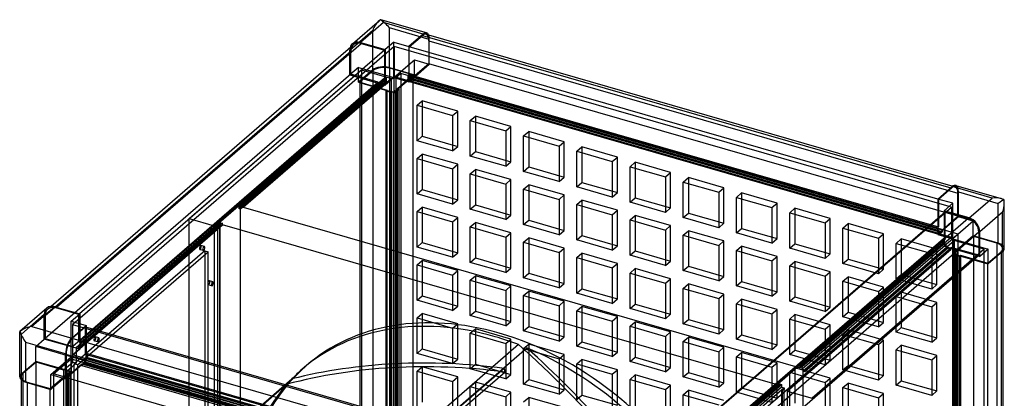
# Model space of a CAD drawing. Header units: millimetres. Extents: x -481 to 481, y -545 to 545.
# Tile 4 of 4: x -481 to 481, y 175 to 545. Entities that reach past the tile are written whole.
import ezdxf

# ---------------------------------------------------------------- set-up
doc = ezdxf.new("R2010")
doc.units = ezdxf.units.MM
doc.layers.add('HIDDEN', color=7, linetype='Continuous')
doc.layers.add('THICK', color=7, linetype='Continuous')

msp = doc.modelspace()

# ---------------------------------------------------------------- linework, layer by layer
at = {"layer": 'HIDDEN'}
for p, q in [((-158.34, 514.92), (-135.94, 534.32)), ((-135.94, 495.52), (-135.94, 534.32)), ((-119.55, 497.72), (-119.55, 536.52)), ((-80.75, 525.32), (-119.55, 536.52)), ((-81.25, 524.02), (435.25, 374.92)), ((-81.25, 524.02), (-81.25, 501.5)), ((-80.75, 501.07), (-80.75, 525.32)), ((-455.67, 255.56), (-157.47, 513.81)), ((-158.34, 490.67), (-158.34, 514.92)), ((-157.47, 491.29), (-157.47, 513.81)), ((-124.56, 510.1), (-124.56, 487.85)), ((-123.7, 510.85), (-123.7, 487.6)), ((-115.3, 487.95), (-115.3, 518.12)), ((-114.93, 518.44), (-114.93, 489)), ((-100.75, 514.35), (-100.75, 490.68)), ((-100.25, 491.11), (-100.25, 514.2)), ((-115.3, 487.95), (-95.3, 505.27)), ((-81.25, 501.5), (-96.75, 488.08)), ((-96.75, 487.21), (-80.75, 501.07)), ((-95.3, 505.27), (-80.75, 501.07)), ((-95.3, 490.72), (-95.3, 505.27)), ((435.25, 352.4), (-81.25, 501.5)), ((-157.47, 491.29), (-455.67, 233.04)), ((-314.97, 350.16), (-146.97, 495.65)), ((-149.94, 497.95), (-158.34, 490.67)), ((-158.34, 490.67), (-130.63, 482.67)), ((-130.63, 483.54), (-157.47, 491.29)), ((-149.94, 497.95), (-115.3, 487.95)), ((-149.94, 483.4), (-149.94, 497.95)), ((-135.94, 495.52), (-149.94, 483.4)), ((-135.57, 494.84), (-148.57, 483.58)), ((-146.97, 495.65), (-146.97, -48.22)), ((-146.97, 495.65), (-117.53, 487.15)), ((-135.57, -21.66), (-135.57, 494.84)), ((-119.55, 497.72), (-95.3, 490.72)), ((-119.18, -19.46), (-119.18, 497.04)), ((-96.66, 490.54), (-119.18, 497.04)), ((-108.43, 492.03), (-113.43, 487.7)), ((-112.16, 477.11), (-96.66, 490.54)), ((-111.3, 476.86), (-95.3, 490.72)), ((435.43, 335.03), (-108.43, 492.03)), ((-108.43, 492.03), (-108.43, -51.84)), ((-100.75, 490.68), (-101.25, 490.24)), ((-101.25, 490.24), (415.25, 341.14)), ((-101.25, 486.78), (-101.25, 490.24)), ((-100.75, 490.68), (-100.25, 491.11)), ((-100.75, 490.68), (-100.75, 487.21)), ((-100.25, 491.11), (416.25, 342.01)), ((-96.66, 490.54), (-96.66, -25.96)), ((-130.63, 483.54), (-428.83, 225.29)), ((-422.76, 229.6), (-124.56, 487.85)), ((-421.03, 229.1), (-122.83, 487.35)), ((-130.63, 481.81), (-290.73, 343.16)), ((-266.76, 361.64), (-127.16, 482.54)), ((-266.76, 359.91), (-127.16, 480.81)), ((-117.53, 487.15), (-265.03, 359.41)), ((-124.56, 484.39), (-264.16, 363.49)), ((-264.16, 360.89), (-124.56, 481.79)), ((-262.43, 361.26), (-114.93, 489)), ((-122.83, 483.89), (-262.43, 362.99)), ((-149.94, 483.4), (-122.23, 475.4)), ((-148.57, 483.58), (-148.57, -32.92)), ((-148.57, 483.58), (-121.73, 475.83)), ((-130.63, 482.67), (-130.63, 483.54)), ((-130.63, 482.67), (-130.63, 481.81)), ((-130.63, 482.67), (-127.16, 481.67)), ((-127.16, 480.81), (-130.63, 481.81)), ((-127.16, 482.54), (-127.16, 481.67)), ((-124.56, 481.79), (-127.16, 482.54)), ((-127.16, 480.81), (-127.16, 481.67)), ((-127.16, 481.67), (-123.7, 480.67)), ((-124.56, 487.85), (-123.7, 487.6)), ((-123.7, 484.14), (-124.56, 484.39)), ((-124.56, 484.39), (-124.56, 481.79)), ((-123.7, 480.67), (-115.3, 487.95)), ((-123.7, 487.6), (-122.83, 487.35)), ((-123.7, 487.6), (-123.7, 484.14)), ((-123.7, 484.14), (-122.83, 483.89)), ((-123.7, 484.14), (-123.7, 480.67)), ((-122.83, 487.35), (-122.83, 483.89)), ((-117.53, -56.72), (-117.53, 487.15)), ((-115.3, 487.95), (-115.3, 473.4)), ((-115.3, 487.95), (-100.75, 483.75)), ((-114.93, 489), (428.93, 332)), ((430.43, 330.7), (-113.43, 487.7)), ((-113.43, 487.7), (-113.43, -56.17)), ((-100.75, 487.21), (-101.25, 486.78)), ((415.25, 337.68), (-101.25, 486.78)), ((-100.25, 487.64), (-100.75, 487.21)), ((-100.75, 487.21), (-100.75, 483.75)), ((-100.75, 483.75), (-98.75, 485.48)), ((416.25, 338.54), (-100.25, 487.64)), ((-100.25, 485.05), (-100.25, 487.64)), ((-98.75, 486.35), (-100.25, 485.05)), ((-100.25, 485.05), (416.25, 335.95)), ((-98.75, 485.48), (-96.75, 487.21)), ((-96.75, 486.35), (-98.75, 484.61)), ((-98.75, 486.35), (417.75, 337.25)), ((-98.75, 485.48), (-98.75, 486.35)), ((-98.75, 485.48), (-98.75, 484.61)), ((-96.75, 488.08), (-96.75, 487.21)), ((419.75, 338.98), (-96.75, 488.08)), ((-96.75, 486.35), (-96.75, 487.21)), ((419.75, 337.25), (-96.75, 486.35)), ((-122.23, 475.4), (-122.73, 474.96)), ((-122.73, -41.53), (-122.73, 474.96)), ((-122.73, 474.96), (-119.26, 473.96)), ((-121.73, 475.83), (-122.23, 475.4)), ((-122.23, 475.4), (-118.76, 474.4)), ((-121.73, -40.67), (-121.73, 475.83)), ((-118.76, 474.4), (-119.26, 473.96)), ((-119.26, 473.96), (-119.26, -42.53)), ((-118.76, 474.4), (-118.26, 474.83)), ((-118.76, 474.4), (-115.3, 473.4)), ((-118.26, 474.83), (-118.26, -41.67)), ((-118.26, 474.83), (-115.66, 474.08)), ((-115.66, 474.08), (-114.16, 475.38)), ((-115.66, -42.42), (-115.66, 474.08)), ((-115.3, 473.4), (-113.3, 475.13)), ((-114.16, 475.38), (-113.3, 475.13)), ((-114.16, -41.12), (-114.16, 475.38)), ((-113.3, 475.13), (-111.3, 476.86)), ((-112.43, 474.88), (-113.3, 475.13)), ((-112.43, 474.88), (-110.43, 476.61)), ((-112.43, -41.62), (-112.43, 474.88)), ((-112.16, 477.11), (-112.16, -39.39)), ((-111.3, 476.86), (-112.16, 477.11)), ((-111.3, 476.86), (-110.43, 476.61)), ((-110.43, 476.61), (-110.43, -39.89)), ((-92.65, 460.91), (-87.65, 465.24)), ((-87.65, 465.24), (-87.65, 430.6)), ((-53.01, 455.24), (-87.65, 465.24)), ((-92.65, 426.27), (-92.65, 460.91)), ((-92.65, 460.91), (-58.01, 450.91)), ((-58.01, 450.91), (-53.01, 455.24)), ((-53.01, 420.6), (-53.01, 455.24)), ((-58.01, 450.91), (-58.01, 416.27)), ((-40.69, 445.91), (-35.69, 450.24)), ((-40.69, 411.27), (-40.69, 445.91)), ((-40.69, 445.91), (-6.04, 435.91)), ((-35.69, 450.24), (-35.69, 415.6)), ((-1.04, 440.24), (-35.69, 450.24)), ((-6.04, 435.91), (-1.04, 440.24)), ((-6.04, 435.91), (-6.04, 401.27)), ((-1.04, 405.6), (-1.04, 440.24)), ((11.28, 430.91), (16.28, 435.24)), ((16.28, 435.24), (16.28, 400.6)), ((50.92, 425.24), (16.28, 435.24)), ((-92.65, 426.27), (-87.65, 430.6)), ((-58.01, 416.27), (-92.65, 426.27)), ((-87.65, 430.6), (-53.01, 420.6)), ((11.28, 396.27), (11.28, 430.91)), ((11.28, 430.91), (45.92, 420.91)), ((45.92, 420.91), (50.92, 425.24)), ((50.92, 390.6), (50.92, 425.24)), ((-92.65, 408.95), (-87.65, 413.28)), ((-87.65, 413.28), (-87.65, 378.64)), ((-53.01, 403.28), (-87.65, 413.28)), ((-58.01, 416.27), (-53.01, 420.6)), ((-40.69, 411.27), (-35.69, 415.6)), ((-35.69, 415.6), (-1.04, 405.6)), ((45.92, 420.91), (45.92, 386.27)), ((63.24, 415.91), (68.24, 420.24)), ((63.24, 381.27), (63.24, 415.91)), ((63.24, 415.91), (97.88, 405.91)), ((68.24, 420.24), (68.24, 385.6)), ((102.88, 410.24), (68.24, 420.24)), ((-92.65, 374.31), (-92.65, 408.95)), ((-92.65, 408.95), (-58.01, 398.95)), ((-6.04, 401.27), (-40.69, 411.27)), ((-6.04, 401.27), (-1.04, 405.6)), ((97.88, 405.91), (102.88, 410.24)), ((97.88, 405.91), (97.88, 371.27)), ((102.88, 375.6), (102.88, 410.24)), ((115.2, 400.91), (120.2, 405.24)), ((120.2, 405.24), (120.2, 370.6)), ((154.84, 395.24), (120.2, 405.24)), ((-58.01, 398.95), (-53.01, 403.28)), ((-58.01, 398.95), (-58.01, 364.31)), ((-53.01, 368.64), (-53.01, 403.28)), ((-40.69, 393.95), (-35.69, 398.28)), ((-35.69, 398.28), (-35.69, 363.64)), ((-1.04, 388.28), (-35.69, 398.28)), ((11.28, 396.27), (16.28, 400.6)), ((45.92, 386.27), (11.28, 396.27)), ((16.28, 400.6), (50.92, 390.6)), ((115.2, 366.27), (115.2, 400.91)), ((115.2, 400.91), (149.84, 390.91)), ((149.84, 390.91), (154.84, 395.24)), ((154.84, 360.6), (154.84, 395.24)), ((-40.69, 359.31), (-40.69, 393.95)), ((-40.69, 393.95), (-6.04, 383.95)), ((-6.04, 383.95), (-1.04, 388.28)), ((-1.04, 353.64), (-1.04, 388.28)), ((45.92, 386.27), (50.92, 390.6)), ((63.24, 381.27), (68.24, 385.6)), ((68.24, 385.6), (102.88, 375.6)), ((149.84, 390.91), (149.84, 356.27)), ((167.16, 385.91), (172.16, 390.24)), ((167.16, 351.27), (167.16, 385.91)), ((167.16, 385.91), (201.8, 375.91)), ((172.16, 390.24), (172.16, 355.6)), ((206.8, 380.24), (172.16, 390.24)), ((-92.65, 374.31), (-87.65, 378.64)), ((-87.65, 378.64), (-53.01, 368.64)), ((-6.04, 383.95), (-6.04, 349.31)), ((11.28, 378.95), (16.28, 383.28)), ((11.28, 344.31), (11.28, 378.95)), ((11.28, 378.95), (45.92, 368.95)), ((16.28, 383.28), (16.28, 348.64)), ((50.92, 373.28), (16.28, 383.28)), ((97.88, 371.27), (63.24, 381.27)), ((97.88, 371.27), (102.88, 375.6)), ((201.8, 375.91), (206.8, 380.24)), ((201.8, 375.91), (201.8, 341.27)), ((206.8, 345.6), (206.8, 380.24)), ((219.12, 370.91), (224.12, 375.24)), ((224.12, 375.24), (224.12, 340.6)), ((258.76, 365.24), (224.12, 375.24)), ((429.25, 380.11), (416.25, 368.86)), ((428.5, 380.33), (429.25, 380.11)), ((430.36, 381.89), (432.58, 381.25)), ((435.25, 352.4), (435.25, 374.92)), ((435.75, 351.97), (435.75, 376.22)), ((435.75, 376.22), (474.55, 365.02)), ((-58.01, 364.31), (-92.65, 374.31)), ((-58.01, 364.31), (-53.01, 368.64)), ((45.92, 368.95), (50.92, 373.28)), ((45.92, 368.95), (45.92, 334.31)), ((50.92, 338.64), (50.92, 373.28)), ((63.24, 363.95), (68.24, 368.28)), ((68.24, 368.28), (68.24, 333.64)), ((102.88, 358.28), (68.24, 368.28)), ((115.2, 366.27), (120.2, 370.6)), ((149.84, 356.27), (115.2, 366.27)), ((120.2, 370.6), (154.84, 360.6)), ((219.12, 336.27), (219.12, 370.91)), ((219.12, 370.91), (253.76, 360.91)), ((253.76, 360.91), (258.76, 365.24)), ((258.76, 330.6), (258.76, 365.24)), ((416.25, 368.86), (415.75, 369)), ((415.75, 365.25), (415.75, 341.58)), ((416.25, 368.86), (416.25, 342.01)), ((-266.76, 361.64), (-266.76, 359.91)), ((-264.16, 360.89), (-266.76, 361.64)), ((-265.03, 359.41), (-266.76, 359.91)), ((-265.03, -184.45), (-265.03, 359.41)), ((-262.43, 362.99), (-264.16, 363.49)), ((-264.16, 363.49), (-264.16, 360.89)), ((-262.43, 362.99), (-262.43, 361.26)), ((-262.43, 361.26), (281.43, 204.26)), ((-92.65, 356.99), (-87.65, 361.32)), ((-92.65, 322.35), (-92.65, 356.99)), ((-92.65, 356.99), (-58.01, 346.99)), ((-87.65, 361.32), (-87.65, 326.68)), ((-53.01, 351.32), (-87.65, 361.32)), ((-40.69, 359.31), (-35.69, 363.64)), ((-6.04, 349.31), (-40.69, 359.31)), ((-35.69, 363.64), (-1.04, 353.64)), ((63.24, 329.31), (63.24, 363.95)), ((63.24, 363.95), (97.88, 353.95)), ((97.88, 353.95), (102.88, 358.28)), ((102.88, 323.64), (102.88, 358.28)), ((114.93, 89.51), (428.93, 361.44)), ((149.84, 356.27), (154.84, 360.6)), ((253.76, 360.91), (253.76, 326.27)), ((271.08, 355.91), (276.08, 360.24)), ((271.08, 321.27), (271.08, 355.91)), ((271.08, 355.91), (305.72, 345.91)), ((276.08, 360.24), (276.08, 325.6)), ((310.72, 350.24), (276.08, 360.24)), ((421.9, 355.95), (421.9, 330.1)), ((422.76, 329.85), (422.76, 356.7)), ((428.93, 361.44), (426.8, 362.06)), ((428.93, 361.44), (428.93, 332)), ((430.3, 330.45), (430.3, 365.09)), ((474.55, 326.22), (474.55, 365.02)), ((-284.16, 346.17), (-422.76, 226.14)), ((-314.97, 350.16), (-290.73, 343.16)), ((-314.97, -193.71), (-314.97, 350.16)), ((-284.16, 346.17), (-282.43, 345.67)), ((-284.16, 343.57), (-284.16, 346.17)), ((-58.01, 346.99), (-53.01, 351.32)), ((-58.01, 346.99), (-58.01, 312.35)), ((-53.01, 316.68), (-53.01, 351.32)), ((-40.69, 341.99), (-35.69, 346.32)), ((-35.69, 346.32), (-35.69, 311.68)), ((-1.04, 336.32), (-35.69, 346.32)), ((-6.04, 349.31), (-1.04, 353.64)), ((11.28, 344.31), (16.28, 348.64)), ((16.28, 348.64), (50.92, 338.64)), ((97.88, 353.95), (97.88, 319.31)), ((115.2, 348.95), (120.2, 353.28)), ((115.2, 314.31), (115.2, 348.95)), ((115.2, 348.95), (149.84, 338.95)), ((120.2, 353.28), (120.2, 318.64)), ((154.84, 343.28), (120.2, 353.28)), ((167.16, 351.27), (172.16, 355.6)), ((201.8, 341.27), (167.16, 351.27)), ((172.16, 355.6), (206.8, 345.6)), ((305.72, 345.91), (310.72, 350.24)), ((310.72, 315.6), (310.72, 350.24)), ((419.75, 338.98), (435.25, 352.4)), ((435.75, 351.97), (419.75, 338.11)), ((450.3, 347.77), (430.3, 330.45)), ((450.3, 347.77), (435.75, 351.97)), ((450.3, 333.22), (450.3, 347.77)), ((-428.93, 217.06), (-282.43, 343.94)), ((-425.36, 224.29), (-286.76, 344.32)), ((-422.76, 223.54), (-284.16, 343.57)), ((-282.43, 345.67), (-421.03, 225.64)), ((-290.73, 343.16), (-290.73, -200.71)), ((-287.26, 342.16), (-286.76, 342.59)), ((-287.26, 342.16), (-285.53, 341.66)), ((-287.26, -201.71), (-287.26, 342.16)), ((-286.76, 344.32), (-284.16, 343.57)), ((-286.76, 342.59), (-286.76, 344.32)), ((-286.76, 342.59), (-285.03, 342.09)), ((-285.03, 342.09), (-285.53, 341.66)), ((-285.53, 341.66), (-285.53, -202.21)), ((-285.03, 342.09), (-285.03, -201.78)), ((-282.43, 343.94), (-282.43, 345.67)), ((261.43, 186.94), (-282.43, 343.94)), ((-40.69, 307.35), (-40.69, 341.99)), ((-40.69, 341.99), (-6.04, 331.99)), ((45.92, 334.31), (11.28, 344.31)), ((45.92, 334.31), (50.92, 338.64)), ((149.84, 338.95), (154.84, 343.28)), ((149.84, 338.95), (149.84, 304.31)), ((154.84, 308.64), (154.84, 343.28)), ((167.16, 333.95), (172.16, 338.28)), ((172.16, 338.28), (172.16, 303.64)), ((206.8, 328.28), (172.16, 338.28)), ((201.8, 341.27), (206.8, 345.6)), ((219.12, 336.27), (224.12, 340.6)), ((224.12, 340.6), (258.76, 330.6)), ((305.72, 345.91), (305.72, 311.27)), ((323.04, 340.91), (328.04, 345.24)), ((323.04, 306.27), (323.04, 340.91)), ((323.04, 340.91), (357.69, 330.91)), ((328.04, 345.24), (328.04, 310.6)), ((362.69, 335.24), (328.04, 345.24)), ((415.75, 341.58), (415.25, 341.14)), ((415.25, 341.14), (415.25, 337.68)), ((415.75, 338.11), (415.25, 337.68)), ((416.25, 342.01), (415.75, 341.58)), ((415.75, 341.58), (415.75, 338.11)), ((415.75, 338.11), (416.25, 338.54)), ((415.75, 338.11), (415.75, 334.65)), ((416.25, 338.54), (416.25, 335.95)), ((416.25, 335.95), (417.75, 337.25)), ((419.75, 338.11), (417.75, 336.38)), ((417.75, 335.51), (419.75, 337.25)), ((417.75, 337.25), (417.75, 336.38)), ((419.75, 338.11), (419.75, 338.98)), ((419.75, 338.11), (419.75, 337.25)), ((-6.04, 331.99), (-1.04, 336.32)), ((-6.04, 331.99), (-6.04, 297.35)), ((-1.04, 301.68), (-1.04, 336.32)), ((11.28, 326.99), (16.28, 331.32)), ((11.28, 292.35), (11.28, 326.99)), ((11.28, 326.99), (45.92, 316.99)), ((16.28, 331.32), (16.28, 296.68)), ((50.92, 321.32), (16.28, 331.32)), ((63.24, 329.31), (68.24, 333.64)), ((97.88, 319.31), (63.24, 329.31)), ((68.24, 333.64), (102.88, 323.64)), ((421.03, 330.35), (122.83, 72.1)), ((422.76, 329.85), (124.56, 71.6)), ((167.16, 299.31), (167.16, 333.95)), ((167.16, 333.95), (201.8, 323.95)), ((201.8, 323.95), (206.8, 328.28)), ((206.8, 293.64), (206.8, 328.28)), ((253.76, 326.27), (219.12, 336.27)), ((253.76, 326.27), (258.76, 330.6)), ((428.93, 332), (281.43, 204.26)), ((281.43, 205.99), (421.03, 326.89)), ((284.03, 200.91), (431.53, 328.65)), ((357.69, 330.91), (362.69, 335.24)), ((357.69, 330.91), (357.69, 296.27)), ((362.69, 300.6), (362.69, 335.24)), ((375.01, 325.91), (380.01, 330.24)), ((380.01, 330.24), (380.01, 295.6)), ((414.65, 320.24), (380.01, 330.24)), ((417.75, 336.38), (415.75, 334.65)), ((415.75, 334.65), (430.3, 330.45)), ((416.25, 335.95), (417.75, 335.51)), ((417.75, 335.51), (417.75, 336.38)), ((421.03, 326.89), (421.03, 330.35)), ((421.9, 330.1), (421.03, 330.35)), ((421.9, 326.64), (421.03, 326.89)), ((430.3, 330.45), (421.9, 323.17)), ((421.9, 330.1), (421.9, 326.64)), ((421.9, 330.1), (422.76, 329.85)), ((430.3, 330.45), (464.94, 320.45)), ((430.3, 330.45), (430.3, 315.9)), ((435.43, 335.03), (430.43, 330.7)), ((430.43, -213.17), (430.43, 330.7)), ((431.53, 328.65), (431.53, -215.22)), ((460.97, 320.15), (431.53, 328.65)), ((450.3, 333.22), (434.3, 319.36)), ((450.66, 332.54), (435.16, 319.11)), ((435.43, -208.84), (435.43, 335.03)), ((474.55, 326.22), (450.3, 333.22)), ((450.66, -183.96), (450.66, 332.54)), ((473.18, 326.04), (450.66, 332.54)), ((-299.98, 318.69), (-427.48, 208.27)), ((-424.01, 207.27), (-296.51, 317.69)), ((-301.32, 319.02), (-304.78, 320.02)), ((-300.21, 322.86), (-303.67, 323.86)), ((-299.98, 318.69), (-296.51, 317.69)), ((-299.98, 318.69), (-299.98, -192.7)), ((-296.51, -193.7), (-296.51, 317.69)), ((-92.65, 322.35), (-87.65, 326.68)), ((-58.01, 312.35), (-92.65, 322.35)), ((-87.65, 326.68), (-53.01, 316.68)), ((45.92, 316.99), (50.92, 321.32)), ((50.92, 286.68), (50.92, 321.32)), ((97.88, 319.31), (102.88, 323.64)), ((115.2, 314.31), (120.2, 318.64)), ((120.2, 318.64), (154.84, 308.64)), ((130.63, 63.79), (428.83, 322.04)), ((201.8, 323.95), (201.8, 289.31)), ((219.12, 318.95), (224.12, 323.28)), ((219.12, 284.31), (219.12, 318.95)), ((219.12, 318.95), (253.76, 308.95)), ((224.12, 323.28), (224.12, 288.64)), ((258.76, 313.28), (224.12, 323.28)), ((268.73, 181.66), (428.83, 320.31)), ((271.08, 321.27), (276.08, 325.6)), ((305.72, 311.27), (271.08, 321.27)), ((276.08, 325.6), (310.72, 315.6)), ((283.16, 205.49), (422.76, 326.39)), ((422.76, 323.79), (283.16, 202.89)), ((425.36, 323.04), (285.76, 202.14)), ((425.36, 321.31), (285.76, 200.41)), ((460.97, 320.15), (292.97, 174.66)), ((375.01, 291.27), (375.01, 325.91)), ((375.01, 325.91), (409.65, 315.91)), ((409.65, 315.91), (414.65, 320.24)), ((414.65, 285.6), (414.65, 320.24)), ((422.76, 326.39), (421.9, 326.64)), ((421.9, 326.64), (421.9, 323.17)), ((421.9, 323.17), (425.36, 322.17)), ((422.76, 323.79), (422.76, 326.39)), ((425.36, 323.04), (422.76, 323.79)), ((425.36, 322.17), (425.36, 323.04)), ((425.36, 322.17), (425.36, 321.31)), ((425.36, 322.17), (428.83, 321.17)), ((428.83, 320.31), (425.36, 321.31)), ((428.83, 322.04), (428.83, 321.17)), ((455.67, 314.29), (428.83, 322.04)), ((428.83, 320.31), (428.83, 321.17)), ((428.83, 321.17), (454.92, 313.64)), ((432.3, 317.63), (430.3, 315.9)), ((433.43, 319.61), (431.43, 317.88)), ((431.43, 317.88), (431.43, -198.62)), ((432.3, 317.63), (431.43, 317.88)), ((433.16, 317.38), (431.66, 316.08)), ((434.3, 319.36), (432.3, 317.63)), ((432.3, 317.63), (433.16, 317.38)), ((433.16, 317.38), (433.16, -199.12)), ((433.43, -196.89), (433.43, 319.61)), ((433.43, 319.61), (434.3, 319.36)), ((435.16, 319.11), (434.3, 319.36)), ((435.16, -197.39), (435.16, 319.11)), ((460.97, 317.01), (460.97, 320.15)), ((464.57, 306.58), (477.57, 317.84)), ((473.18, 326.04), (473.18, -190.46)), ((477.57, 317.84), (477.57, 316.84)), ((479.18, 320.84), (479.18, 318.24)), ((-92.65, 305.03), (-87.65, 309.36)), ((-87.65, 309.36), (-87.65, 274.72)), ((-53.01, 299.36), (-87.65, 309.36)), ((-58.01, 312.35), (-53.01, 316.68)), ((-40.69, 307.35), (-35.69, 311.68)), ((-35.69, 311.68), (-1.04, 301.68)), ((45.92, 316.99), (45.92, 282.35)), ((63.24, 311.99), (68.24, 316.32)), ((63.24, 277.35), (63.24, 311.99)), ((63.24, 311.99), (97.88, 301.99)), ((68.24, 316.32), (68.24, 281.68)), ((102.88, 306.32), (68.24, 316.32)), ((149.84, 304.31), (115.2, 314.31)), ((149.84, 304.31), (154.84, 308.64)), ((253.76, 308.95), (258.76, 313.28)), ((253.76, 308.95), (253.76, 274.31)), ((258.76, 278.64), (258.76, 313.28)), ((271.08, 303.95), (276.08, 308.28)), ((276.08, 308.28), (276.08, 273.64)), ((310.72, 298.28), (276.08, 308.28)), ((305.72, 311.27), (310.72, 315.6)), ((323.04, 306.27), (328.04, 310.6)), ((328.04, 310.6), (362.69, 300.6)), ((409.65, 315.91), (409.65, 281.27)), ((430.3, 315.9), (433.76, 314.9)), ((431.66, 316.08), (431.66, -200.42)), ((431.66, 316.08), (434.26, 315.33)), ((433.76, 314.9), (433.26, 314.46)), ((433.26, 314.46), (436.73, 313.46)), ((433.26, -202.03), (433.26, 314.46)), ((434.26, 315.33), (433.76, 314.9)), ((433.76, 314.9), (437.23, 313.9)), ((434.26, -201.17), (434.26, 315.33)), ((437.23, 313.9), (436.73, 313.46)), ((436.73, 313.46), (436.73, -203.03)), ((437.23, 313.9), (437.73, 314.33)), ((437.23, 313.9), (460.97, 307.04)), ((437.73, 314.33), (437.73, -202.17)), ((437.73, 314.33), (464.57, 306.58)), ((-92.65, 270.39), (-92.65, 305.03)), ((-92.65, 305.03), (-58.01, 295.03)), ((-58.01, 295.03), (-53.01, 299.36)), ((-53.01, 264.72), (-53.01, 299.36)), ((-6.04, 297.35), (-40.69, 307.35)), ((-6.04, 297.35), (-1.04, 301.68)), ((97.88, 301.99), (102.88, 306.32)), ((97.88, 301.99), (97.88, 267.35)), ((102.88, 271.68), (102.88, 306.32)), ((115.2, 296.99), (120.2, 301.32)), ((120.2, 301.32), (120.2, 266.68)), ((154.84, 291.32), (120.2, 301.32)), ((167.16, 299.31), (172.16, 303.64)), ((201.8, 289.31), (167.16, 299.31)), ((172.16, 303.64), (206.8, 293.64)), ((271.08, 269.31), (271.08, 303.95)), ((271.08, 303.95), (305.72, 293.95)), ((305.72, 293.95), (310.72, 298.28)), ((310.72, 263.64), (310.72, 298.28)), ((357.69, 296.27), (323.04, 306.27)), ((357.69, 296.27), (362.69, 300.6)), ((464.57, 306), (464.57, 306.58)), ((-291.96, 288.44), (-295.42, 289.44)), ((-58.01, 295.03), (-58.01, 260.39)), ((-40.69, 290.03), (-35.69, 294.36)), ((-40.69, 255.39), (-40.69, 290.03)), ((-40.69, 290.03), (-6.04, 280.03)), ((-35.69, 294.36), (-35.69, 259.72)), ((-1.04, 284.36), (-35.69, 294.36)), ((11.28, 292.35), (16.28, 296.68)), ((45.92, 282.35), (11.28, 292.35)), ((16.28, 296.68), (50.92, 286.68)), ((115.2, 262.35), (115.2, 296.99)), ((115.2, 296.99), (149.84, 286.99)), ((149.84, 286.99), (154.84, 291.32)), ((154.84, 256.68), (154.84, 291.32)), ((201.8, 289.31), (206.8, 293.64)), ((219.12, 284.31), (224.12, 288.64)), ((224.12, 288.64), (258.76, 278.64)), ((305.72, 293.95), (305.72, 259.31)), ((323.04, 288.95), (328.04, 293.28)), ((323.04, 254.31), (323.04, 288.95)), ((323.04, 288.95), (357.69, 278.95)), ((328.04, 293.28), (328.04, 258.64)), ((362.69, 283.28), (328.04, 293.28)), ((375.01, 291.27), (380.01, 295.6)), ((409.65, 281.27), (375.01, 291.27)), ((380.01, 295.6), (414.65, 285.6)), ((-293.07, 284.59), (-296.53, 285.59)), ((-6.04, 280.03), (-1.04, 284.36)), ((-6.04, 280.03), (-6.04, 245.39)), ((-1.04, 249.72), (-1.04, 284.36)), ((11.28, 275.03), (16.28, 279.36)), ((16.28, 279.36), (16.28, 244.72)), ((50.92, 269.36), (16.28, 279.36)), ((45.92, 282.35), (50.92, 286.68)), ((63.24, 277.35), (68.24, 281.68)), ((68.24, 281.68), (102.88, 271.68)), ((149.84, 286.99), (149.84, 252.35)), ((167.16, 281.99), (172.16, 286.32)), ((167.16, 247.35), (167.16, 281.99)), ((167.16, 281.99), (201.8, 271.99)), ((172.16, 286.32), (172.16, 251.68)), ((206.8, 276.32), (172.16, 286.32)), ((253.76, 274.31), (219.12, 284.31)), ((357.69, 278.95), (362.69, 283.28)), ((357.69, 278.95), (357.69, 244.31)), ((362.69, 248.64), (362.69, 283.28)), ((409.65, 281.27), (414.65, 285.6)), ((-92.65, 270.39), (-87.65, 274.72)), ((-58.01, 260.39), (-92.65, 270.39)), ((-87.65, 274.72), (-53.01, 264.72)), ((11.28, 240.39), (11.28, 275.03)), ((11.28, 275.03), (45.92, 265.03)), ((45.92, 265.03), (50.92, 269.36)), ((50.92, 234.72), (50.92, 269.36)), ((97.88, 267.35), (63.24, 277.35)), ((97.88, 267.35), (102.88, 271.68)), ((201.8, 271.99), (206.8, 276.32)), ((201.8, 271.99), (201.8, 237.35)), ((206.8, 241.68), (206.8, 276.32)), ((219.12, 266.99), (224.12, 271.32)), ((224.12, 271.32), (224.12, 236.68)), ((258.76, 261.32), (224.12, 271.32)), ((253.76, 274.31), (258.76, 278.64)), ((271.08, 269.31), (276.08, 273.64)), ((305.72, 259.31), (271.08, 269.31)), ((276.08, 273.64), (310.72, 263.64)), ((375.01, 273.95), (380.01, 278.28)), ((375.01, 239.31), (375.01, 273.95)), ((375.01, 273.95), (409.65, 263.95)), ((380.01, 278.28), (380.01, 243.64)), ((414.65, 268.28), (380.01, 278.28)), ((-453.14, 261.63), (-449.88, 264.45)), ((-445.28, 262.95), (-444.53, 263.6)), ((-422.76, 256.45), (-445.28, 262.95)), ((-58.01, 260.39), (-53.01, 264.72)), ((-40.69, 255.39), (-35.69, 259.72)), ((-35.69, 259.72), (-1.04, 249.72)), ((45.92, 265.03), (45.92, 230.39)), ((63.24, 260.03), (68.24, 264.36)), ((63.24, 225.39), (63.24, 260.03)), ((63.24, 260.03), (97.88, 250.03)), ((68.24, 264.36), (68.24, 229.72)), ((102.88, 254.36), (68.24, 264.36)), ((115.2, 262.35), (120.2, 266.68)), ((149.84, 252.35), (115.2, 262.35)), ((120.2, 266.68), (154.84, 256.68)), ((219.12, 232.35), (219.12, 266.99)), ((219.12, 266.99), (253.76, 256.99)), ((253.76, 256.99), (258.76, 261.32)), ((258.76, 226.68), (258.76, 261.32)), ((305.72, 259.31), (310.72, 263.64)), ((409.65, 263.95), (414.65, 268.28)), ((409.65, 263.95), (409.65, 229.31)), ((414.65, 233.64), (414.65, 268.28)), ((-456.54, 256.67), (-478.94, 237.27)), ((-456.54, 232.42), (-456.54, 256.67)), ((-455.67, 255.56), (-455.67, 233.04)), ((-422.01, 257.1), (-422.76, 256.45)), ((-422.76, 229.6), (-422.76, 256.45)), ((-421.9, 252.6), (-421.9, 229.35)), ((-92.65, 253.07), (-87.65, 257.4)), ((-92.65, 218.43), (-92.65, 253.07)), ((-92.65, 253.07), (-58.01, 243.07)), ((-87.65, 257.4), (-87.65, 222.76)), ((-53.01, 247.4), (-87.65, 257.4)), ((-6.04, 245.39), (-40.69, 255.39)), ((97.88, 250.03), (102.88, 254.36)), ((97.88, 250.03), (97.88, 215.39)), ((102.88, 219.72), (102.88, 254.36)), ((149.84, 252.35), (154.84, 256.68)), ((167.16, 247.35), (172.16, 251.68)), ((172.16, 251.68), (206.8, 241.68)), ((253.76, 256.99), (253.76, 222.35)), ((271.08, 251.99), (276.08, 256.32)), ((271.08, 217.35), (271.08, 251.99)), ((271.08, 251.99), (305.72, 241.99)), ((276.08, 256.32), (276.08, 221.68)), ((310.72, 246.32), (276.08, 256.32)), ((323.04, 254.31), (328.04, 258.64)), ((357.69, 244.31), (323.04, 254.31)), ((328.04, 258.64), (362.69, 248.64)), ((-430.3, 215.15), (-430.3, 249.79)), ((-426.43, 248.67), (-428.93, 246.51)), ((-428.93, 246.51), (114.93, 89.51)), ((-428.93, 246.51), (-428.93, 217.06)), ((-416.25, 217.44), (-416.25, 244.29)), ((-415.75, 244.15), (-415.75, 217.88)), ((-58.01, 243.07), (-53.01, 247.4)), ((-58.01, 243.07), (-58.01, 208.43)), ((-53.01, 212.76), (-53.01, 247.4)), ((-40.69, 238.07), (-35.69, 242.4)), ((-35.69, 242.4), (-35.69, 207.76)), ((-1.04, 232.4), (-35.69, 242.4)), ((-6.04, 245.39), (-1.04, 249.72)), ((11.28, 240.39), (16.28, 244.72)), ((45.92, 230.39), (11.28, 240.39)), ((16.28, 244.72), (50.92, 234.72)), ((115.2, 245.03), (120.2, 249.36)), ((115.2, 210.39), (115.2, 245.03)), ((115.2, 245.03), (149.84, 235.03)), ((120.2, 249.36), (120.2, 214.72)), ((154.84, 239.36), (120.2, 249.36)), ((201.8, 237.35), (167.16, 247.35)), ((201.8, 237.35), (206.8, 241.68)), ((305.72, 241.99), (310.72, 246.32)), ((305.72, 241.99), (305.72, 207.35)), ((310.72, 211.68), (310.72, 246.32)), ((323.04, 236.99), (328.04, 241.32)), ((328.04, 241.32), (328.04, 206.68)), ((362.69, 231.32), (328.04, 241.32)), ((357.69, 244.31), (362.69, 248.64)), ((375.01, 239.31), (380.01, 243.64)), ((380.01, 243.64), (414.65, 233.64)), ((-478.94, 198.48), (-478.94, 237.27)), ((-464.94, 225.15), (-456.54, 232.42)), ((-428.83, 224.42), (-456.54, 232.42)), ((-455.67, 233.04), (-428.83, 225.29)), ((-404.32, 229.82), (-407.78, 230.82)), ((-403.21, 233.66), (-406.67, 234.66)), ((-40.69, 203.43), (-40.69, 238.07)), ((-40.69, 238.07), (-6.04, 228.07)), ((-6.04, 228.07), (-1.04, 232.4)), ((-1.04, 197.76), (-1.04, 232.4)), ((45.92, 230.39), (50.92, 234.72)), ((149.84, 235.03), (154.84, 239.36)), ((149.84, 235.03), (149.84, 200.39)), ((154.84, 204.72), (154.84, 239.36)), ((167.16, 230.03), (172.16, 234.36)), ((172.16, 234.36), (172.16, 199.72)), ((206.8, 224.36), (172.16, 234.36)), ((219.12, 232.35), (224.12, 236.68)), ((253.76, 222.35), (219.12, 232.35)), ((224.12, 236.68), (258.76, 226.68)), ((323.04, 202.35), (323.04, 236.99)), ((323.04, 236.99), (357.69, 226.99)), ((357.69, 226.99), (362.69, 231.32)), ((362.69, 196.68), (362.69, 231.32)), ((409.65, 229.31), (375.01, 239.31)), ((409.65, 229.31), (414.65, 233.64)), ((-464.94, 210.6), (-464.94, 225.15)), ((-430.3, 215.15), (-464.94, 225.15)), ((-430.3, 215.15), (-421.9, 222.42)), ((-428.83, 225.29), (-428.83, 224.42)), ((-428.83, 209.87), (-428.83, 224.42)), ((-425.36, 223.42), (-428.83, 224.42)), ((-425.36, 223.42), (-425.36, 224.29)), ((-425.36, 224.29), (-422.76, 223.54)), ((-425.36, 223.42), (-425.36, 208.87)), ((-421.9, 222.42), (-425.36, 223.42)), ((-421.9, 229.35), (-422.76, 229.6)), ((-422.76, 226.14), (-421.9, 225.89)), ((-422.76, 223.54), (-422.76, 226.14)), ((-421.9, 229.35), (-421.03, 229.1)), ((-421.9, 229.35), (-421.9, 225.89)), ((-421.9, 225.89), (-421.03, 225.64)), ((-421.9, 225.89), (-421.9, 222.42)), ((-421.03, 225.64), (-421.03, 229.1)), ((6.48, 226.99), (-100.02, 134.76)), ((-92.65, 218.43), (-87.65, 222.76)), ((-91.88, 131.52), (14.62, 223.76)), ((-87.65, 222.76), (-53.01, 212.76)), ((-6.04, 228.07), (-6.04, 193.43)), ((11.28, 223.07), (16.28, 227.4)), ((11.28, 188.43), (11.28, 223.07)), ((11.28, 223.07), (45.92, 213.07)), ((16.28, 227.4), (16.28, 192.76)), ((50.92, 217.4), (16.28, 227.4)), ((63.24, 225.39), (68.24, 229.72)), ((97.88, 215.39), (63.24, 225.39)), ((68.24, 229.72), (102.88, 219.72)), ((167.16, 195.39), (167.16, 230.03)), ((167.16, 230.03), (201.8, 220.03)), ((201.8, 220.03), (206.8, 224.36)), ((206.8, 189.72), (206.8, 224.36)), ((253.76, 222.35), (258.76, 226.68)), ((271.08, 217.35), (276.08, 221.68)), ((276.08, 221.68), (310.72, 211.68)), ((357.69, 226.99), (357.69, 192.35)), ((375.01, 221.99), (380.01, 226.32)), ((375.01, 187.35), (375.01, 221.99)), ((375.01, 221.99), (409.65, 211.99)), ((380.01, 226.32), (380.01, 191.68)), ((414.65, 216.32), (380.01, 226.32)), ((-450.3, 197.83), (-430.3, 215.15)), ((-447.43, 198.44), (-430.43, 213.17)), ((-430.43, -330.7), (-430.43, 213.17)), ((-430.43, 213.17), (113.43, 56.17)), ((-430.3, 215.15), (-430.3, 200.6)), ((-415.75, 210.95), (-430.3, 215.15)), ((114.93, 60.06), (-428.93, 217.06)), ((-416.25, 217.44), (-415.75, 217.88)), ((100.25, 68.34), (-416.25, 217.44)), ((-416.25, 213.98), (-415.75, 214.41)), ((-416.25, 213.98), (100.25, 64.88)), ((-416.25, 211.38), (-416.25, 213.98)), ((-415.75, 217.88), (-415.25, 218.31)), ((-415.75, 214.41), (-415.75, 217.88)), ((-415.75, 214.41), (-415.25, 214.85)), ((-415.75, 214.41), (-415.75, 210.95)), ((-415.25, 218.31), (-415.25, 214.85)), ((101.25, 69.21), (-415.25, 218.31)), ((-415.25, 214.85), (101.25, 65.75)), ((-58.01, 208.43), (-92.65, 218.43)), ((-58.01, 208.43), (-53.01, 212.76)), ((45.92, 213.07), (50.92, 217.4)), ((45.92, 213.07), (45.92, 178.43)), ((50.92, 182.76), (50.92, 217.4)), ((63.24, 208.07), (68.24, 212.4)), ((68.24, 212.4), (68.24, 177.76)), ((102.88, 202.4), (68.24, 212.4)), ((97.88, 215.39), (102.88, 219.72)), ((115.2, 210.39), (120.2, 214.72)), ((120.2, 214.72), (154.84, 204.72)), ((201.8, 220.03), (201.8, 185.39)), ((219.12, 215.03), (224.12, 219.36)), ((219.12, 180.39), (219.12, 215.03)), ((219.12, 215.03), (253.76, 205.03)), ((224.12, 219.36), (224.12, 184.72)), ((258.76, 209.36), (224.12, 219.36)), ((305.72, 207.35), (271.08, 217.35)), ((305.72, 207.35), (310.72, 211.68)), ((409.65, 211.99), (414.65, 216.32)), ((409.65, 211.99), (409.65, 177.35)), ((414.65, 181.68), (414.65, 216.32)), ((-478.94, 198.48), (-464.94, 210.6)), ((-464.57, 209.92), (-477.57, 198.66)), ((-437.23, 202.6), (-464.94, 210.6)), ((-464.57, -306.58), (-464.57, 209.92)), ((-437.73, 202.17), (-464.57, 209.92)), ((-437.23, 202.6), (-437.73, 202.17)), ((-437.73, 202.17), (-437.73, -314.33)), ((-437.23, 202.6), (-428.83, 209.87)), ((-433.76, 201.6), (-437.23, 202.6)), ((-435.25, 194.93), (-419.75, 208.35)), ((-434.5, 194.71), (-419.75, 207.48)), ((-433.76, 201.6), (-425.36, 208.87)), ((-428.83, 209.87), (-425.36, 208.87)), ((-427.48, -303.12), (-427.48, 208.27)), ((-424.01, 207.27), (-427.48, 208.27)), ((-424.01, 207.27), (-424.01, -304.12)), ((-419.75, 207.48), (-417.75, 209.22)), ((-417.75, 208.35), (-419.75, 206.62)), ((-419.75, 208.35), (96.75, 59.25)), ((-419.75, 208.35), (-419.75, 207.48)), ((-419.75, 207.48), (-419.75, 206.62)), ((-419.75, 206.62), (96.75, 57.52)), ((-417.75, 210.08), (-416.25, 211.38)), ((-417.75, 209.22), (-415.75, 210.95)), ((-417.75, 209.22), (-417.75, 210.08)), ((98.75, 60.98), (-417.75, 210.08)), ((-417.75, 208.35), (-417.75, 209.22)), ((98.75, 59.25), (-417.75, 208.35)), ((100.25, 62.28), (-416.25, 211.38)), ((-200.71, 206.5), (-204.71, 203.04)), ((-7.6, 203.76), (-114.1, 111.52)), ((-92.65, 201.1), (-87.65, 205.43)), ((-87.65, 205.43), (-87.65, 170.79)), ((-53.01, 195.43), (-87.65, 205.43)), ((-40.69, 203.43), (-35.69, 207.76)), ((-6.04, 193.43), (-40.69, 203.43)), ((-35.69, 207.76), (-1.04, 197.76)), ((-7.6, 203.76), (-7.06, 200.18)), ((63.24, 173.43), (63.24, 208.07)), ((63.24, 208.07), (97.88, 198.07)), ((97.88, 198.07), (102.88, 202.4)), ((102.88, 167.76), (102.88, 202.4)), ((149.84, 200.39), (115.2, 210.39)), ((149.84, 200.39), (154.84, 204.72)), ((253.76, 205.03), (258.76, 209.36)), ((253.76, 205.03), (253.76, 170.39)), ((258.76, 174.72), (258.76, 209.36)), ((271.08, 200.03), (276.08, 204.36)), ((276.08, 204.36), (276.08, 169.72)), ((310.72, 194.36), (276.08, 204.36)), ((281.43, 204.26), (281.43, 205.99)), ((283.16, 205.49), (281.43, 205.99)), ((283.16, 202.89), (283.16, 205.49)), ((285.76, 202.14), (283.16, 202.89)), ((285.76, 200.41), (285.76, 202.14)), ((323.04, 202.35), (328.04, 206.68)), ((357.69, 192.35), (323.04, 202.35)), ((328.04, 206.68), (362.69, 196.68)), ((-479.18, 195.66), (-479.18, 192.69)), ((-477.57, 198.66), (-477.57, -317.84)), ((-450.66, 183.96), (-435.16, 197.39)), ((-447.43, 198.44), (-447.43, 197)), ((-435.25, 194.93), (-447.43, 198.44)), ((-447.43, 185.76), (-434.3, 197.14)), ((-435.16, 197.39), (-434.3, 197.14)), ((-435.16, -319.11), (-435.16, 197.39)), ((-434.3, 197.14), (-432.3, 198.87)), ((-433.43, 196.89), (-434.3, 197.14)), ((-434.26, 201.17), (-433.76, 201.6)), ((-434.26, -315.33), (-434.26, 201.17)), ((-431.66, 200.42), (-434.26, 201.17)), ((-430.3, 200.6), (-433.76, 201.6)), ((-433.43, 196.89), (-431.43, 198.62)), ((-433.43, -319.61), (-433.43, 196.89)), ((-433.16, 199.12), (-431.66, 200.42)), ((-433.16, 199.12), (-433.16, -317.38)), ((-432.3, 198.87), (-433.16, 199.12)), ((-432.3, 198.87), (-430.3, 200.6)), ((-432.3, 198.87), (-431.43, 198.62)), ((-431.66, 200.42), (-431.66, -316.08)), ((-431.43, 198.62), (-431.43, -317.88)), ((-321.37, 101.21), (-214.87, 193.44)), ((-113.56, 107.95), (-7.06, 200.18)), ((-92.65, 166.46), (-92.65, 201.1)), ((-92.65, 201.1), (-58.01, 191.1)), ((-58.01, 191.1), (-53.01, 195.43)), ((-53.01, 160.79), (-53.01, 195.43)), ((-6.04, 193.43), (-1.04, 197.76)), ((11.28, 188.43), (16.28, 192.76)), ((16.28, 192.76), (50.92, 182.76)), ((97.88, 198.07), (97.88, 163.43)), ((115.2, 193.07), (120.2, 197.4)), ((115.2, 158.43), (115.2, 193.07)), ((115.2, 193.07), (149.84, 183.07)), ((120.2, 197.4), (120.2, 162.76)), ((154.84, 187.4), (120.2, 197.4)), ((167.16, 195.39), (172.16, 199.72)), ((201.8, 185.39), (167.16, 195.39)), ((172.16, 199.72), (206.8, 189.72)), ((271.08, 165.39), (271.08, 200.03)), ((271.08, 200.03), (305.72, 190.03)), ((285.76, 200.41), (284.03, 200.91)), ((284.03, 200.91), (284.03, -342.95)), ((305.72, 190.03), (310.72, 194.36)), ((310.72, 159.72), (310.72, 194.36)), ((357.69, 192.35), (362.69, 196.68)), ((-473.18, 190.46), (-473.18, 189.88)), ((-473.18, 190.46), (-450.66, 183.96)), ((-450.66, 183.38), (-450.66, 183.96)), ((-219.71, 188.24), (-326.21, 96.01)), ((-58.01, 191.1), (-58.01, 156.46)), ((-40.69, 186.1), (-35.69, 190.43)), ((-40.69, 151.46), (-40.69, 186.1)), ((-40.69, 186.1), (-6.04, 176.1)), ((-35.69, 190.43), (-35.69, 155.79)), ((-1.04, 180.43), (-35.69, 190.43)), ((45.92, 178.43), (11.28, 188.43)), ((45.92, 178.43), (50.92, 182.76)), ((261.43, 186.94), (114.93, 60.06)), ((122.83, 68.64), (261.43, 188.67)), ((124.56, 68.14), (263.16, 188.17)), ((263.16, 185.57), (124.56, 65.54)), ((265.76, 184.82), (127.16, 64.79)), ((149.84, 183.07), (154.84, 187.4)), ((149.84, 183.07), (149.84, 148.43)), ((154.84, 152.76), (154.84, 187.4)), ((201.8, 185.39), (206.8, 189.72)), ((219.12, 180.39), (224.12, 184.72)), ((224.12, 184.72), (258.76, 174.72)), ((261.43, 188.67), (261.43, 186.94)), ((261.43, 188.67), (263.16, 188.17)), ((263.16, 188.17), (263.16, 185.57)), ((263.16, 185.57), (265.76, 184.82)), ((263.53, 183.16), (264.03, 183.59)), ((263.53, 183.16), (265.26, 182.66)), ((263.53, -360.71), (263.53, 183.16)), ((264.03, -360.28), (264.03, 183.59)), ((264.03, 183.59), (265.76, 183.09)), ((265.76, 183.09), (265.26, 182.66)), ((265.26, 182.66), (265.26, -361.21)), ((265.76, 184.82), (265.76, 183.09)), ((305.72, 190.03), (305.72, 155.39)), ((323.04, 185.03), (328.04, 189.36)), ((323.04, 150.39), (323.04, 185.03)), ((323.04, 185.03), (357.69, 175.03)), ((328.04, 189.36), (328.04, 154.72)), ((362.69, 179.36), (328.04, 189.36)), ((375.01, 187.35), (380.01, 191.68)), ((409.65, 177.35), (375.01, 187.35)), ((380.01, 191.68), (414.65, 181.68)), ((-6.04, 176.1), (-1.04, 180.43)), ((-6.04, 176.1), (-6.04, 141.46)), ((-1.04, 145.79), (-1.04, 180.43)), ((11.28, 171.1), (16.28, 175.43)), ((16.28, 175.43), (16.28, 140.79)), ((50.92, 165.43), (16.28, 175.43)), ((63.24, 173.43), (68.24, 177.76)), ((68.24, 177.76), (102.88, 167.76)), ((167.16, 178.07), (172.16, 182.4)), ((167.16, 143.43), (167.16, 178.07)), ((167.16, 178.07), (201.8, 168.07)), ((172.16, 182.4), (172.16, 147.76)), ((206.8, 172.4), (172.16, 182.4)), ((253.76, 170.39), (219.12, 180.39)), ((253.76, 170.39), (258.76, 174.72)), ((268.73, 181.66), (292.97, 174.66)), ((268.73, 181.66), (268.73, 152.39)), ((292.97, 174.66), (292.97, 173.39)), ((357.69, 175.03), (362.69, 179.36)), ((357.69, 175.03), (357.69, 140.39)), ((362.69, 144.72), (362.69, 179.36)), ((409.65, 177.35), (414.65, 181.68))]:
    msp.add_line(p, q, dxfattribs=at)
for centre, major_axis, ratio, start_param, end_param in [((-125.55, 531.32), (6.96, 15.23), 0.641742, 0.952942, 1.665859), ((-125.55, 531.32), (-10.19, 13.55), 0.467176, -1.538594, -0.753196), ((-87.25, 518.82), (3.33, 11.53), 0.433013, -0.982794, 0.000007), ((-86.75, 520.12), (-3.33, -11.53), 0.433013, 2.158799, 2.656079), ((-147.08, 510.81), (7.86, -9.07), 0.75, -3.141514, -2.427868), ((-147.95, 511.92), (-7.86, 9.07), 0.75, 0.489748, 0.713724), ((-125.55, 492.52), (-12, 0), 0.5, -2.094395, -0.523599), ((-125.18, 491.84), (12, 0), 0.5, 1.047198, 2.617994), ((429.25, 369.72), (-3.33, -11.53), 0.433013, -3.141586, -2.55359), ((429.25, 369.72), (-3.33, -11.53), 0.433013, 2.158799, 3.141599), ((429.75, 371.02), (3.33, 11.53), 0.433013, -0.982794, 0.000007), ((468.55, 359.82), (11.99, 9.02), 0.042828, 0.229597, 1.014996), ((-304.23, 321.94), (-0.55, -1.92), 0.433013, -2.55359, 0.000007), ((-304.23, 321.94), (-0.55, -1.92), 0.433013, 0.000007, 0.588003), ((-304.23, 321.94), (-0.55, -1.92), 0.433013, -3.141586, -2.55359), ((-304.23, 321.94), (-0.55, -1.92), 0.433013, 0.588003, 3.141599), ((-300.76, 320.94), (0.55, 1.92), 0.433013, 0.588003, 3.141599), ((-300.76, 320.94), (0.55, 1.92), 0.433013, -3.141586, -2.55359), ((-300.76, 320.94), (0.55, 1.92), 0.433013, 0.000007, 0.588003), ((-300.76, 320.94), (0.55, 1.92), 0.433013, -2.55359, 0.000007), ((467.18, 320.84), (12, 0), 0.5, -0.000094, 1.047198), ((468.55, 321.02), (-12, 0), 0.5, 3.141499, 4.18879), ((467.18, 320.84), (12, 0), 0.5, -0.523599, -0.000094), ((-295.98, 287.51), (-0.55, -1.92), 0.433013, -2.55359, 0.000007), ((-295.98, 287.51), (-0.55, -1.92), 0.433013, -3.141586, -2.55359), ((-295.98, 287.51), (-0.55, -1.92), 0.433013, 0.588003, 3.141599), ((-292.51, 286.51), (0.55, 1.92), 0.433013, 0.000007, 0.588003), ((-292.51, 286.51), (0.55, 1.92), 0.433013, -2.55359, 0.000007), ((-295.98, 287.51), (-0.55, -1.92), 0.433013, 0.000007, 0.588003), ((-292.51, 286.51), (0.55, 1.92), 0.433013, 0.588003, 3.141599), ((-292.51, 286.51), (0.55, 1.92), 0.433013, -3.141586, -2.55359), ((-446.15, 253.67), (7.86, -9.07), 0.75, -3.141514, -2.427868), ((-445.28, 252.56), (-7.86, 9.07), 0.75, 0.000079, 0.713724), ((-445.28, 252.56), (-7.86, 9.07), 0.75, -0.857072, 0.000079), ((-16.5, -14.29), (-188.21, 217.33), 0.75, -0.857072, 0), ((-12.5, -10.83), (188.21, -217.33), 0.75, 2.284521, 3.141593), ((-468.55, 234.27), (-11.95, 5.46), 0.208712, 0.095109, 0.618662), ((-407.23, 232.74), (-0.55, -1.92), 0.433013, -2.55359, 0.000007), ((-407.23, 232.74), (-0.55, -1.92), 0.433013, 0.000007, 0.588003), ((-407.23, 232.74), (-0.55, -1.92), 0.433013, -3.141586, -2.55359), ((-407.23, 232.74), (-0.55, -1.92), 0.433013, 0.588003, 3.141599), ((-403.76, 231.74), (0.55, 1.92), 0.433013, 0.588003, 3.141599), ((-403.76, 231.74), (0.55, 1.92), 0.433013, 0.000007, 0.588003), ((-403.76, 231.74), (0.55, 1.92), 0.433013, -2.55359, 0.000007), ((-16.5, -14.29), (-188.21, 217.33), 0.75, -0.949516, -0.857072), ((-12.5, -10.83), (188.21, -217.33), 0.75, 1.357964, 2.284521), ((-403.76, 231.74), (0.55, 1.92), 0.433013, -3.141586, -2.55359), ((-325.76, -231.17), (-488.37, 563.92), 0.75, -1.74719, -1.39723), ((-325.76, -231.17), (490.99, -566.95), 0.75, 1.438081, 1.732914), ((-16.5, -14.29), (-188.21, 217.33), 0.75, -1.783628, -0.982391), ((94.01, -467.1), (490.99, -566.95), 0.75, 2.4416, 2.780112), ((-12.5, -10.83), (188.21, -217.33), 0.75, -3.141592, -0.857072), ((94.01, -467.1), (-488.37, 563.92), 0.75, -0.699992, -0.350033), ((-16.5, -14.29), (-188.21, 217.33), 0.75, 0, 0.064806), ((-468.55, 195.48), (-12, 0), 0.5, -0.523599, -0.000094), ((-467.18, 195.66), (12, 0), 0.5, 2.617994, 3.141499), ((-467.18, 195.66), (12, 0), 0.5, 3.141499, 4.18879), ((-16.5, -14.29), (-188.21, 217.33), 0.75, 0.097681, 1.112004)]:
    msp.add_ellipse(centre, major_axis=major_axis, ratio=ratio, start_param=start_param, end_param=end_param, dxfattribs=at)
at = {"layer": 'THICK'}
for p, q in [((-155.8, 520.99), (-129.47, 543.79)), ((-125.55, 541.71), (-147.95, 522.31)), ((-83.42, 531.65), (-127.98, 544.51)), ((-86.75, 530.51), (-125.55, 541.71)), ((-86.75, 530.51), (-100.75, 518.39)), ((-100.25, 517.96), (-87.25, 529.21)), ((-87.25, 529.21), (428.5, 380.33)), ((-83.92, 530.35), (430.36, 381.89)), ((-449.88, 264.45), (-154.94, 519.88)), ((-444.53, 263.6), (-147.08, 521.2)), ((-147.95, 522.31), (-123.7, 515.31)), ((-147.08, 521.2), (-124.56, 514.7)), ((-115.3, 522.59), (-123.7, 515.31)), ((-115.3, 522.59), (-100.75, 518.39)), ((-115.3, 518.12), (-115.3, 522.59)), ((-114.93, 518.44), (-426.43, 248.67)), ((-124.56, 514.7), (-422.01, 257.1)), ((-124.56, 514.7), (-124.56, 510.1)), ((-123.7, 515.31), (-123.7, 510.85)), ((426.8, 362.06), (-114.93, 518.44)), ((-100.75, 518.39), (-100.75, 514.35)), ((415.75, 369), (-100.25, 517.96)), ((-100.25, 514.2), (-100.25, 517.96)), ((429.75, 381.41), (415.75, 369.29)), ((468.55, 370.21), (429.75, 381.41)), ((433.08, 382.55), (477.64, 369.69)), ((415.75, 369.29), (415.75, 365.25)), ((430.3, 365.09), (415.75, 369.29)), ((446.15, 350.81), (468.55, 370.21)), ((125.31, 99.1), (422.76, 356.7)), ((430.3, 365.09), (421.9, 357.81)), ((421.9, 357.81), (421.9, 355.95)), ((446.15, 350.81), (421.9, 357.81)), ((422.76, 356.7), (445.28, 350.2)), ((456.54, 337.42), (478.94, 356.82)), ((478.94, 318.02), (478.94, 356.82)), ((480.55, 321.02), (480.55, 365.02)), ((445.28, 350.2), (147.83, 92.6)), ((455.67, 336.81), (158.34, 79.31)), ((455.67, 336.81), (455.67, 314.29)), ((456.54, 313.17), (456.54, 337.42)), ((464.94, 320.45), (456.54, 313.17)), ((464.94, 305.9), (464.94, 320.45)), ((478.94, 318.02), (464.94, 305.9)), ((479.18, 318.24), (479.18, -195.66)), ((158.34, 56.79), (455.67, 314.29)), ((454.92, 313.64), (456.54, 313.17)), ((460.97, -223.72), (460.97, 317.01)), ((477.57, 316.84), (477.57, -198.66)), ((460.97, 307.04), (464.94, 305.9)), ((464.57, -209.92), (464.57, 306)), ((-454, 262.74), (-480.33, 239.94)), ((-446.15, 264.06), (-468.55, 244.67)), ((-446.15, 264.06), (-421.9, 257.06)), ((-430.3, 249.79), (-421.9, 257.06)), ((-421.9, 257.06), (-421.9, 252.6)), ((-468.55, 244.67), (-429.75, 233.47)), ((-430.3, 249.79), (-415.75, 245.59)), ((-429.75, 233.47), (-415.75, 245.59)), ((-416.25, 244.29), (-429.25, 233.03)), ((-416.25, 244.29), (99.5, 95.41)), ((-415.75, 245.59), (-415.75, 244.15)), ((-480.55, 195.48), (-480.55, 239.47)), ((86.51, 84.15), (-429.25, 233.03)), ((-474.55, 190.28), (-474.55, 229.08)), ((-435.75, 217.88), (-474.55, 229.08)), ((-435.75, 193.63), (-435.75, 217.88)), ((-435.25, 217.44), (-435.25, 194.93)), ((80.75, 68.49), (-435.25, 217.44)), ((-479.18, 192.69), (-479.18, -320.84)), ((-450.3, 183.28), (-450.3, 197.83)), ((-450.3, 197.83), (-435.75, 193.63)), ((-447.43, 197), (-447.43, -345.42)), ((-435.75, 193.63), (-434.5, 194.71)), ((-435.25, 194.93), (80.75, 45.97)), ((-474.55, 190.28), (-450.3, 183.28)), ((-473.18, 189.88), (-473.18, -326.04)), ((-450.66, -332.54), (-450.66, 183.38)), ((-450.3, 183.28), (-447.43, 185.76))]:
    msp.add_line(p, q, dxfattribs=at)
for centre, major_axis, ratio, start_param, end_param in [((-125.55, 531.32), (6.96, 15.23), 0.641742, 0.880461, 0.952942), ((-125.55, 531.32), (-2.9, 13.22), 0.249311, -0.135605, 0.062861), ((-125.55, 531.32), (-2.9, 13.22), 0.249311, -0.722537, -0.135605), ((-87.25, 518.82), (3.33, 11.53), 0.433013, 0.000007, 0.588003), ((-86.75, 520.12), (-3.33, -11.53), 0.433013, -3.141586, -2.55359), ((-86.75, 520.12), (-3.33, -11.53), 0.433013, 2.656079, 3.141599), ((-147.95, 511.92), (-7.86, 9.07), 0.75, 0.000079, 0.489748), ((-147.95, 511.92), (-7.86, 9.07), 0.75, -0.857072, 0.000079), ((-147.08, 510.81), (7.86, -9.07), 0.75, 2.284521, 3.141672), ((429.75, 371.02), (3.33, 11.53), 0.433013, 0.000007, 0.588003), ((468.55, 359.82), (16.24, 3.57), 0.615841, 0.84933, 1.436262), ((468.55, 359.82), (16.24, 3.57), 0.615841, 0.650863, 0.84933), ((468.55, 359.82), (6.96, 15.23), 0.641742, -0.952181, -0.690335), ((468.55, 359.82), (6.96, 15.23), 0.641742, -1.475734, -0.952181), ((445.28, 339.81), (7.86, -9.07), 0.75, 0.713724, 2.284521), ((446.15, 340.42), (-7.86, 9.07), 0.75, -2.427868, -0.857072), ((468.55, 321.02), (-12, 0), 0.5, 2.617994, 3.141499), ((-446.15, 253.67), (7.86, -9.07), 0.75, 2.284521, 3.141672), ((-468.55, 234.27), (-16.24, -3.57), 0.615841, -1.705331, -0.919933), ((-468.55, 234.27), (-11.95, 5.46), 0.208712, -0.094255, 0.095109), ((-468.55, 234.27), (-11.95, 5.46), 0.208712, -0.166737, -0.094255), ((-468.55, 234.27), (-10.19, 13.55), 0.467176, 0.8176, 1.602998), ((-429.75, 223.07), (-3.33, -11.53), 0.433013, -2.55359, -0.982794), ((-429.25, 222.64), (-3.33, -11.53), 0.433013, -2.55359, -0.982794), ((-468.55, 195.48), (-12, 0), 0.5, -0.000094, 1.047198)]:
    msp.add_ellipse(centre, major_axis=major_axis, ratio=ratio, start_param=start_param, end_param=end_param, dxfattribs=at)

doc.saveas('drawing.dxf')
